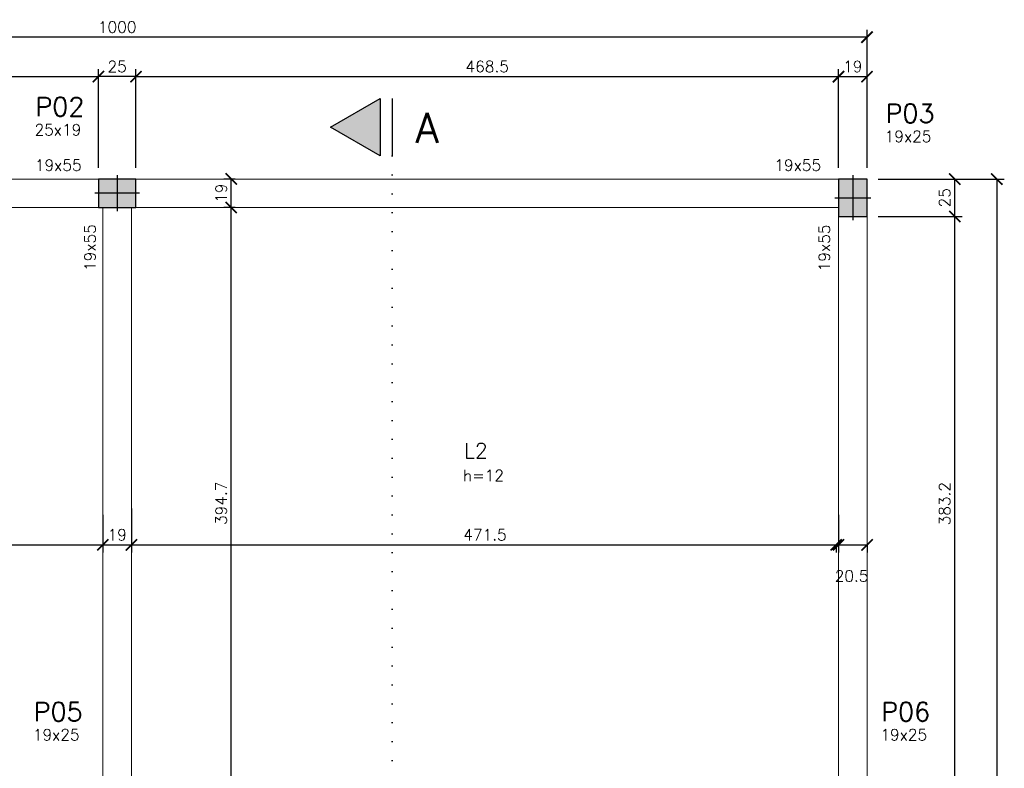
# Model space of a CAD drawing. Header units: centimetres. Extents: x 2886 to 4094, y 1074 to 3107.
# Tile 6 of 6: x 3437 to 4094, y 2608 to 3107. Entities that reach past the tile are written whole.
import ezdxf

# ---------------------------------------------------------------- set-up
doc = ezdxf.new("R2010")
doc.units = ezdxf.units.CM
doc.linetypes.add('DOT', pattern=[0.25, 0, -0.25])
for name, color, linetype in [('0.1mm', 1, 'Continuous'), ('0.2mm', 2, 'Continuous'), ('_COTA', 1, 'Continuous'), ('HATCH_2', 253, 'Continuous'), ('Pilares', 5, 'Continuous'), ('TEXTO 04', 6, 'Continuous'), ('Texto Viga', 6, 'Continuous')]:
    doc.layers.add(name, color=color, linetype=linetype)
for name, color, linetype, lineweight in [('Texto Dimensoes', 2, 'Continuous', 9), ('Texto Pilar', 4, 'Continuous', 9), ('Vigas', 3, 'Continuous', 9)]:
    doc.layers.add(name, color=color, linetype=linetype, lineweight=lineweight)
doc.styles.add('R100', font='romans.shx', dxfattribs={"height": 12.5})
doc.styles.add('R60', font='romans.shx', dxfattribs={"height": 7.5})
doc.styles.add('R80', font='romans.shx', dxfattribs={"height": 10})
doc.styles.add('TITULO 1', font='romans.shx', dxfattribs={"height": 20})
doc.dimstyles.new('Cotas', dxfattribs={"dimtxt": 7.5, "dimasz": 7.5, "dimexe": 5, "dimexo": 7.5, "dimgap": 3, "dimtad": 1, "dimdec": 1, "dimzin": 12, "dimdsep": 46, "dimtxsty": 'R60', "dimblk": 'ARCHTICK', "dimcen": 0.09, "dimclrd": 256, "dimclre": 256, "dimclrt": 2, "dimaunit": 1, "dimadec": 3, "dimazin": 3, "dimtfac": 1, "dimtdec": 1, "dimtmove": 2, "dimatfit": 2, "dimldrblk": 'ARCHTICK', "dimfxl": 1, "dimtolj": 1, "dimtzin": 0, "dimarcsym": 0})

# ---------------------------------------------------------------- blocks, each defined once
blk = doc.blocks.new('_ArchTick')
at = {"color": 0, "linetype": 'ByBlock', "const_width": 0.15}
blk.add_lwpolyline([(-0.5, -0.5), (0.5, 0.5)], dxfattribs=at)
blk = doc.blocks.new('*D152')
at = {"layer": '_COTA', "lineweight": -2, "transparency": 16777216}
for p, q in [((3021.11, 3008.12), (3021.11, 3073.89)), ((3489.61, 3008.12), (3489.61, 3073.89)), ((3021.11, 3068.89), (3489.61, 3068.89))]:
    blk.add_line(p, q, dxfattribs=at)
at = {"layer": 'Defpoints', "color": 0, "transparency": 16777216}
for p in [(3489.61, 3068.89), (3021.11, 3000.62), (3489.61, 3000.62)]:
    blk.add_point(p, dxfattribs=at)
at = {"layer": '_COTA', "lineweight": -2, "transparency": 16777216, "xscale": 7.5, "yscale": 7.5, "zscale": 7.5, "rotation": 180}
blk.add_blockref('_ArchTick', (3021.11, 3068.89), dxfattribs=at)
at = {"layer": '_COTA', "lineweight": -2, "transparency": 16777216, "xscale": 7.5, "yscale": 7.5, "zscale": 7.5}
blk.add_blockref('_ArchTick', (3489.61, 3068.89), dxfattribs=at)
at = {"layer": '_COTA', "color": 2, "transparency": 16777216, "insert": (3255.36, 3075.64), "char_height": 7.5, "attachment_point": 5, "style": 'R60'}
blk.add_mtext('\\A1;468.5', dxfattribs=at)
blk = doc.blocks.new('*D153')
at = {"layer": '_COTA', "lineweight": -2, "transparency": 16777216}
for p, q in [((3489.61, 3008.12), (3489.61, 3073.89)), ((3514.61, 3008.12), (3514.61, 3073.89)), ((3514.61, 3068.89), (3489.61, 3068.89))]:
    blk.add_line(p, q, dxfattribs=at)
at = {"layer": 'Defpoints', "color": 0, "transparency": 16777216}
for p in [(3489.61, 3068.89), (3489.61, 3000.62), (3514.61, 3000.62)]:
    blk.add_point(p, dxfattribs=at)
at = {"layer": '_COTA', "lineweight": -2, "transparency": 16777216, "xscale": 7.5, "yscale": 7.5, "zscale": 7.5, "rotation": 180}
blk.add_blockref('_ArchTick', (3489.61, 3068.89), dxfattribs=at)
at = {"layer": '_COTA', "lineweight": -2, "transparency": 16777216, "xscale": 7.5, "yscale": 7.5, "zscale": 7.5}
blk.add_blockref('_ArchTick', (3514.61, 3068.89), dxfattribs=at)
at = {"layer": '_COTA', "color": 2, "transparency": 16777216, "insert": (3502.11, 3075.64), "char_height": 7.5, "attachment_point": 5, "style": 'R60'}
blk.add_mtext('\\A1;25', dxfattribs=at)
blk = doc.blocks.new('*D154')
at = {"layer": '_COTA', "lineweight": -2, "transparency": 16777216}
for p, q in [((3514.61, 3008.12), (3514.61, 3073.89)), ((3983.11, 3008.12), (3983.11, 3073.89)), ((3514.61, 3068.89), (3983.11, 3068.89))]:
    blk.add_line(p, q, dxfattribs=at)
at = {"layer": 'Defpoints', "color": 0, "transparency": 16777216}
for p in [(3983.11, 3068.89), (3514.61, 3000.62), (3983.11, 3000.62)]:
    blk.add_point(p, dxfattribs=at)
at = {"layer": '_COTA', "lineweight": -2, "transparency": 16777216, "xscale": 7.5, "yscale": 7.5, "zscale": 7.5, "rotation": 180}
blk.add_blockref('_ArchTick', (3514.61, 3068.89), dxfattribs=at)
at = {"layer": '_COTA', "lineweight": -2, "transparency": 16777216, "xscale": 7.5, "yscale": 7.5, "zscale": 7.5}
blk.add_blockref('_ArchTick', (3983.11, 3068.89), dxfattribs=at)
at = {"layer": '_COTA', "color": 2, "transparency": 16777216, "insert": (3748.86, 3075.64), "char_height": 7.5, "attachment_point": 5, "style": 'R60'}
blk.add_mtext('\\A1;468.5', dxfattribs=at)
blk = doc.blocks.new('*D155')
at = {"layer": '_COTA', "lineweight": -2, "transparency": 16777216}
for p, q in [((3983.11, 3008.12), (3983.11, 3073.89)), ((4002.11, 3008.12), (4002.11, 3073.89)), ((3983.11, 3068.89), (4002.11, 3068.89))]:
    blk.add_line(p, q, dxfattribs=at)
at = {"layer": 'Defpoints', "color": 0, "transparency": 16777216}
for p in [(4002.11, 3068.89), (3983.11, 3000.62), (4002.11, 3000.62)]:
    blk.add_point(p, dxfattribs=at)
at = {"layer": '_COTA', "lineweight": -2, "transparency": 16777216, "xscale": 7.5, "yscale": 7.5, "zscale": 7.5, "rotation": 180}
blk.add_blockref('_ArchTick', (3983.11, 3068.89), dxfattribs=at)
at = {"layer": '_COTA', "lineweight": -2, "transparency": 16777216, "xscale": 7.5, "yscale": 7.5, "zscale": 7.5}
blk.add_blockref('_ArchTick', (4002.11, 3068.89), dxfattribs=at)
at = {"layer": '_COTA', "color": 2, "transparency": 16777216, "insert": (3992.61, 3075.64), "char_height": 7.5, "attachment_point": 5, "style": 'R60'}
blk.add_mtext('\\A1;19', dxfattribs=at)
blk = doc.blocks.new('*D156')
at = {"layer": '_COTA', "lineweight": -2, "transparency": 16777216}
for p, q in [((3002.11, 3008.12), (3002.11, 3100.22)), ((4002.11, 3008.12), (4002.11, 3100.22)), ((4002.11, 3095.22), (3002.11, 3095.22))]:
    blk.add_line(p, q, dxfattribs=at)
at = {"layer": 'Defpoints', "color": 0, "transparency": 16777216}
for p in [(3002.11, 3095.22), (3002.11, 3000.62), (4002.11, 3000.62)]:
    blk.add_point(p, dxfattribs=at)
at = {"layer": '_COTA', "lineweight": -2, "transparency": 16777216, "xscale": 7.5, "yscale": 7.5, "zscale": 7.5, "rotation": 180}
blk.add_blockref('_ArchTick', (3002.11, 3095.22), dxfattribs=at)
at = {"layer": '_COTA', "lineweight": -2, "transparency": 16777216, "xscale": 7.5, "yscale": 7.5, "zscale": 7.5}
blk.add_blockref('_ArchTick', (4002.11, 3095.22), dxfattribs=at)
at = {"layer": '_COTA', "color": 2, "transparency": 16777216, "insert": (3502.11, 3101.97), "char_height": 7.5, "attachment_point": 5, "style": 'R60'}
blk.add_mtext('\\A1;1000', dxfattribs=at)
blk = doc.blocks.new('*D159')
at = {"layer": '_COTA', "lineweight": -2, "transparency": 16777216}
for p, q in [((4009.61, 2975.62), (4065.64, 2975.62)), ((4060.64, 2592.43), (4060.64, 2975.62)), ((4009.61, 2592.43), (4065.64, 2592.43))]:
    blk.add_line(p, q, dxfattribs=at)
at = {"layer": 'Defpoints', "color": 0, "transparency": 16777216}
for p in [(4002.11, 2975.62), (4060.64, 2975.62), (4002.11, 2592.43)]:
    blk.add_point(p, dxfattribs=at)
at = {"layer": '_COTA', "lineweight": -2, "transparency": 16777216, "xscale": 7.5, "yscale": 7.5, "zscale": 7.5}
for p, rotation in [((4060.64, 2975.62), 90), ((4060.64, 2592.43), 270)]:
    blk.add_blockref('_ArchTick', p, dxfattribs=dict(at, rotation=rotation))
at = {"layer": '_COTA', "color": 2, "transparency": 16777216, "insert": (4053.89, 2784.03), "char_height": 7.5, "attachment_point": 5, "rotation": 90, "style": 'R60'}
blk.add_mtext('\\A1;383.2', dxfattribs=at)
blk = doc.blocks.new('*D160')
at = {"layer": '_COTA', "lineweight": -2, "transparency": 16777216}
for p, q in [((4009.61, 3000.62), (4065.64, 3000.62)), ((4060.64, 2975.62), (4060.64, 3000.62)), ((4009.61, 2975.62), (4065.64, 2975.62))]:
    blk.add_line(p, q, dxfattribs=at)
at = {"layer": 'Defpoints', "color": 0, "transparency": 16777216}
for p in [(4002.11, 3000.62), (4060.64, 3000.62), (4002.11, 2975.62)]:
    blk.add_point(p, dxfattribs=at)
at = {"layer": '_COTA', "lineweight": -2, "transparency": 16777216, "xscale": 7.5, "yscale": 7.5, "zscale": 7.5}
for p, rotation in [((4060.64, 3000.62), 90), ((4060.64, 2975.62), 270)]:
    blk.add_blockref('_ArchTick', p, dxfattribs=dict(at, rotation=rotation))
at = {"layer": '_COTA', "color": 2, "transparency": 16777216, "insert": (4053.89, 2988.12), "char_height": 7.5, "attachment_point": 5, "rotation": 90, "style": 'R60'}
blk.add_mtext('\\A1;25', dxfattribs=at)
blk = doc.blocks.new('*D161')
at = {"layer": '_COTA', "lineweight": -2, "transparency": 16777216}
for p, q in [((4009.61, 3000.62), (4093.67, 3000.62)), ((4088.67, 3000.62), (4088.67, 2053.12)), ((4009.61, 2053.12), (4093.67, 2053.12))]:
    blk.add_line(p, q, dxfattribs=at)
at = {"layer": 'Defpoints', "color": 0, "transparency": 16777216}
for p in [(4002.11, 3000.62), (4002.11, 2053.12), (4088.67, 2053.12)]:
    blk.add_point(p, dxfattribs=at)
at = {"layer": '_COTA', "lineweight": -2, "transparency": 16777216, "xscale": 7.5, "yscale": 7.5, "zscale": 7.5}
for p, rotation in [((4088.67, 3000.62), 90), ((4088.67, 2053.12), 270)]:
    blk.add_blockref('_ArchTick', p, dxfattribs=dict(at, rotation=rotation))
at = {"layer": '_COTA', "color": 2, "transparency": 16777216, "insert": (4081.92, 2526.87), "char_height": 7.5, "attachment_point": 5, "rotation": 90, "style": 'R60'}
blk.add_mtext('\\A1;947.5', dxfattribs=at)
blk = doc.blocks.new('*D163')
at = {"layer": '_COTA', "lineweight": -2, "transparency": 16777216}
for p, q in [((3021.11, 2776.53), (3021.11, 2751.59)), ((3492.61, 2776.53), (3492.61, 2751.59)), ((3021.11, 2756.59), (3492.61, 2756.59))]:
    blk.add_line(p, q, dxfattribs=at)
at = {"layer": 'Defpoints', "color": 0, "transparency": 16777216}
for p in [(3021.11, 2784.03), (3492.61, 2784.03), (3492.61, 2756.59)]:
    blk.add_point(p, dxfattribs=at)
at = {"layer": '_COTA', "lineweight": -2, "transparency": 16777216, "xscale": 7.5, "yscale": 7.5, "zscale": 7.5, "rotation": 180}
blk.add_blockref('_ArchTick', (3021.11, 2756.59), dxfattribs=at)
at = {"layer": '_COTA', "lineweight": -2, "transparency": 16777216, "xscale": 7.5, "yscale": 7.5, "zscale": 7.5}
blk.add_blockref('_ArchTick', (3492.61, 2756.59), dxfattribs=at)
at = {"layer": '_COTA', "color": 2, "transparency": 16777216, "insert": (3256.86, 2763.34), "char_height": 7.5, "attachment_point": 5, "style": 'R60'}
blk.add_mtext('\\A1;471.5', dxfattribs=at)
blk = doc.blocks.new('*D164')
at = {"layer": '_COTA', "lineweight": -2, "transparency": 16777216}
for p, q in [((3492.61, 2766), (3492.61, 2751.59)), ((3511.61, 2766), (3511.61, 2751.59)), ((3492.61, 2756.59), (3511.61, 2756.59))]:
    blk.add_line(p, q, dxfattribs=at)
at = {"layer": 'Defpoints', "color": 0, "transparency": 16777216}
for p in [(3492.61, 2773.5), (3511.61, 2773.5), (3511.61, 2756.59)]:
    blk.add_point(p, dxfattribs=at)
at = {"layer": '_COTA', "lineweight": -2, "transparency": 16777216, "xscale": 7.5, "yscale": 7.5, "zscale": 7.5, "rotation": 180}
blk.add_blockref('_ArchTick', (3492.61, 2756.59), dxfattribs=at)
at = {"layer": '_COTA', "lineweight": -2, "transparency": 16777216, "xscale": 7.5, "yscale": 7.5, "zscale": 7.5}
blk.add_blockref('_ArchTick', (3511.61, 2756.59), dxfattribs=at)
at = {"layer": '_COTA', "color": 2, "transparency": 16777216, "insert": (3502.11, 2763.34), "char_height": 7.5, "attachment_point": 5, "style": 'R60'}
blk.add_mtext('\\A1;19', dxfattribs=at)
blk = doc.blocks.new('*D165')
at = {"layer": '_COTA', "lineweight": -2, "transparency": 16777216}
for p, q in [((3511.61, 2780.78), (3511.61, 2751.59)), ((3983.11, 2776.53), (3983.11, 2751.59)), ((3511.61, 2756.59), (3983.11, 2756.59))]:
    blk.add_line(p, q, dxfattribs=at)
at = {"layer": 'Defpoints', "color": 0, "transparency": 16777216}
for p in [(3511.61, 2788.28), (3983.11, 2784.03), (3983.11, 2756.59)]:
    blk.add_point(p, dxfattribs=at)
at = {"layer": '_COTA', "lineweight": -2, "transparency": 16777216, "xscale": 7.5, "yscale": 7.5, "zscale": 7.5, "rotation": 180}
blk.add_blockref('_ArchTick', (3511.61, 2756.59), dxfattribs=at)
at = {"layer": '_COTA', "lineweight": -2, "transparency": 16777216, "xscale": 7.5, "yscale": 7.5, "zscale": 7.5}
blk.add_blockref('_ArchTick', (3983.11, 2756.59), dxfattribs=at)
at = {"layer": '_COTA', "color": 2, "transparency": 16777216, "insert": (3747.36, 2763.34), "char_height": 7.5, "attachment_point": 5, "style": 'R60'}
blk.add_mtext('\\A1;471.5', dxfattribs=at)
blk = doc.blocks.new('*D166')
at = {"layer": '_COTA', "lineweight": -2, "transparency": 16777216}
for p, q in [((3981.61, 2756.59), (4002.11, 2756.59)), ((3981.61, 2756.56), (3981.61, 2751.59)), ((4002.11, 2756.56), (4002.11, 2751.59))]:
    blk.add_line(p, q, dxfattribs=at)
at = {"layer": 'Defpoints', "color": 0, "transparency": 16777216}
for p in [(3981.61, 2764.06), (4002.11, 2764.06), (4002.11, 2756.59)]:
    blk.add_point(p, dxfattribs=at)
at = {"layer": '_COTA', "lineweight": -2, "transparency": 16777216, "xscale": 7.5, "yscale": 7.5, "zscale": 7.5, "rotation": 180}
blk.add_blockref('_ArchTick', (3981.61, 2756.59), dxfattribs=at)
at = {"layer": '_COTA', "lineweight": -2, "transparency": 16777216, "xscale": 7.5, "yscale": 7.5, "zscale": 7.5}
blk.add_blockref('_ArchTick', (4002.11, 2756.59), dxfattribs=at)
at = {"layer": '_COTA', "color": 2, "transparency": 16777216, "insert": (3991.86, 2735.84), "char_height": 7.5, "attachment_point": 5, "style": 'R60'}
blk.add_mtext('\\A1;20.5', dxfattribs=at)
blk = doc.blocks.new('*D111')
at = {"layer": '_COTA', "lineweight": -2, "transparency": 16777216}
for p, q in [((3578.81, 2981.62), (3573.16, 2981.62)), ((3578.16, 2586.93), (3578.16, 2981.62)), ((3578.81, 2586.93), (3573.16, 2586.93))]:
    blk.add_line(p, q, dxfattribs=at)
at = {"layer": 'Defpoints', "color": 0, "transparency": 16777216}
for p in [(3578.16, 2981.62), (3586.31, 2981.62), (3586.31, 2586.93)]:
    blk.add_point(p, dxfattribs=at)
at = {"layer": '_COTA', "lineweight": -2, "transparency": 16777216, "xscale": 7.5, "yscale": 7.5, "zscale": 7.5}
for p, rotation in [((3578.16, 2981.62), 90), ((3578.16, 2586.93), 270)]:
    blk.add_blockref('_ArchTick', p, dxfattribs=dict(at, rotation=rotation))
at = {"layer": '_COTA', "color": 2, "transparency": 16777216, "insert": (3571.41, 2784.28), "char_height": 7.5, "attachment_point": 5, "rotation": 90, "style": 'R60'}
blk.add_mtext('\\A1;394.7', dxfattribs=at)
blk = doc.blocks.new('*D112')
at = {"layer": '_COTA', "lineweight": -2, "transparency": 16777216}
for p, q in [((3580.82, 3000.62), (3573.16, 3000.62)), ((3578.16, 2981.62), (3578.16, 3000.62)), ((3580.82, 2981.62), (3573.16, 2981.62))]:
    blk.add_line(p, q, dxfattribs=at)
at = {"layer": 'Defpoints', "color": 0, "transparency": 16777216}
for p in [(3578.16, 3000.62), (3588.32, 3000.62), (3588.32, 2981.62)]:
    blk.add_point(p, dxfattribs=at)
at = {"layer": '_COTA', "lineweight": -2, "transparency": 16777216, "xscale": 7.5, "yscale": 7.5, "zscale": 7.5}
for p, rotation in [((3578.16, 3000.62), 90), ((3578.16, 2981.62), 270)]:
    blk.add_blockref('_ArchTick', p, dxfattribs=dict(at, rotation=rotation))
at = {"layer": '_COTA', "color": 2, "transparency": 16777216, "insert": (3571.41, 2991.12), "char_height": 7.5, "attachment_point": 5, "rotation": 90, "style": 'R60'}
blk.add_mtext('\\A1;19', dxfattribs=at)
blk = doc.blocks.new('P 19x25')
at = {"layer": 'Pilares', "color": 1}
for points in [[(0, 15), (0, -15)], [(-12, 0), (12, 0)]]:
    blk.add_lwpolyline(points, dxfattribs=at)
at = {"layer": 'Pilares'}
blk.add_lwpolyline([(-9.5, 12.5), (-9.5, -12.5), (9.5, -12.5), (9.5, 12.5)], close=True, dxfattribs=at)

msp = doc.modelspace()

# ---------------------------------------------------------------- hatches: boundary and pattern name
at = {"layer": 'HATCH_2'}
h = msp.add_hatch(color=256, dxfattribs=at)
h.dxf.hatch_style = 1
h.paths.add_polyline_path([(3644.44, 3035.15), (3677.55, 3054.27), (3677.55, 3016.04)])
h = msp.add_hatch(color=256, dxfattribs=at)
h.dxf.hatch_style = 1
h.paths.add_polyline_path([(3514.61, 3000.62), (3489.61, 3000.62), (3489.61, 2981.62), (3514.61, 2981.62)])
h = msp.add_hatch(color=256, dxfattribs=at)
h.dxf.hatch_style = 1
h.paths.add_polyline_path([(3983.11, 3000.62), (3983.11, 2975.62), (4002.11, 2975.62), (4002.11, 3000.62)])

# ---------------------------------------------------------------- linework, layer by layer
at = {"layer": '0.1mm', "linetype": 'DOT', "ltscale": 50}
msp.add_lwpolyline([(3685.55, 3016.04), (3685.55, 1111.94)], dxfattribs=at)
at = {"layer": '0.2mm'}
msp.add_lwpolyline([(3644.44, 3035.15), (3677.55, 3054.27), (3677.55, 3016.04)], close=True, dxfattribs=at)
msp.add_lwpolyline([(3685.55, 3054.27), (3685.55, 3016.04)], dxfattribs=at)
at = {"layer": 'Vigas'}
for points in [[(3021.11, 3000.62), (3489.61, 3000.62)], [(3514.61, 3000.62), (3983.11, 3000.62)], [(3021.11, 2981.62), (3489.61, 2981.62)], [(3492.61, 2594.93), (3492.61, 2981.62)], [(3511.61, 2594.93), (3511.61, 2981.62)], [(3514.61, 2981.62), (3983.11, 2981.62)], [(3983.11, 2592.43), (3983.11, 2975.62)], [(4002.11, 2592.43), (4002.11, 2975.62)]]:
    msp.add_lwpolyline(points, dxfattribs=at)

# ---------------------------------------------------------------- block references
at = {"layer": 'Pilares', "color": 7, "rotation": 270}
msp.add_blockref('P 19x25', (3502.11, 2991.12), dxfattribs=at)
at = {"layer": 'Pilares', "color": 7}
msp.add_blockref('P 19x25', (3992.61, 2988.12), dxfattribs=at)

# ---------------------------------------------------------------- texts
at = {"layer": 'TEXTO 04', "insert": (3701.03, 3044.69), "char_height": 20, "attachment_point": 1, "style": 'TITULO 1'}
msp.add_mtext_dynamic_manual_height_columns('A', width=15, gutter_width=75, heights=[0], dxfattribs=at)
at = {"layer": 'Texto Dimensoes', "char_height": 7.5, "attachment_point": 1, "style": 'R60'}
for s, width, insert in [('{\\C2;25x19}', 1.0016, (3447.04, 3037.2)), ('{\\C2;19x25}', 1.0016, (4013.9, 3032.79)), ('{\\C2;19x55}', 1.0016, (3447.24, 3013.59)), ('{\\C2;19x55}', 1.0016, (3940.36, 3013.59)), ('{\\C2;h=12}', 7.5, (3732.75, 2806.57)), ('{\\C2;19x25}', 1.0016, (3445.86, 2633.7)), ('{\\C2;19x25}', 1.0016, (4011.03, 2633.7))]:
    msp.add_mtext_dynamic_manual_height_columns(s, width=width, gutter_width=1, heights=[0], dxfattribs=dict(at, insert=insert))
at = {"layer": 'Texto Dimensoes', "char_height": 7.5, "attachment_point": 1, "rotation": 90, "style": 'R60'}
for insert in [(3480.27, 2939.28), (3969.9, 2939.05)]:
    msp.add_mtext_dynamic_manual_height_columns('{\\C2;19x55}', width=1.0016, gutter_width=1, heights=[0], dxfattribs=dict(at, insert=insert))
at = {"layer": 'Texto Pilar', "char_height": 12.5, "attachment_point": 1, "style": 'R100'}
for s, insert in [('P02', (3447.57, 3055.05)), ('P03', (4014.43, 3050.64)), ('P05', (3446.39, 2651.55)), ('P06', (4011.56, 2651.55))]:
    msp.add_mtext_dynamic_manual_height_columns(s, width=1.0016, gutter_width=1, heights=[0], dxfattribs=dict(at, insert=insert))
at = {"layer": 'Texto Viga', "insert": (3733.29, 2824.43), "char_height": 10, "attachment_point": 1, "style": 'R80'}
msp.add_mtext_dynamic_manual_height_columns('L2', width=1.0016, gutter_width=1, heights=[0], dxfattribs=at)

# ---------------------------------------------------------------- dimensions: what is measured, and where the dimension line sits
at = {"layer": '_COTA'}
for base, p1, p2, picture, middle in [((3002.11, 3095.22), (4002.11, 3000.62), (3002.11, 3000.62), '*D156', (3502.11, 3101.97)), ((3489.61, 3068.89), (3021.11, 3000.62), (3489.61, 3000.62), '*D152', (3255.36, 3075.64)), ((3489.61, 3068.89), (3514.61, 3000.62), (3489.61, 3000.62), '*D153', (3502.11, 3075.64)), ((3983.11, 3068.89), (3514.61, 3000.62), (3983.11, 3000.62), '*D154', (3748.86, 3075.64)), ((4002.11, 3068.89), (3983.11, 3000.62), (4002.11, 3000.62), '*D155', (3992.61, 3075.64)), ((3492.61, 2756.59), (3021.11, 2784.03), (3492.61, 2784.03), '*D163', (3256.86, 2763.34)), ((3983.11, 2756.59), (3511.61, 2788.28), (3983.11, 2784.03), '*D165', (3747.36, 2763.34)), ((3511.61, 2756.59), (3492.61, 2773.5), (3511.61, 2773.5), '*D164', (3502.11, 2763.34)), ((4002.11, 2756.59), (3981.61, 2764.06), (4002.11, 2764.06), '*D166', (3991.86, 2735.84))]:
    dim = msp.add_linear_dim(base=base, p1=p1, p2=p2, dimstyle='Cotas', dxfattribs=at)
    dim.commit()
    dim.dimension.update_dxf_attribs({"geometry": picture, "text_midpoint": middle})
for base, p1, p2, picture, middle in [((3578.16, 3000.62), (3588.32, 2981.62), (3588.32, 3000.62), '*D112', (3571.41, 2991.12)), ((4060.64, 3000.62), (4002.11, 2975.62), (4002.11, 3000.62), '*D160', (4053.89, 2988.12)), ((4088.67, 2053.12), (4002.11, 3000.62), (4002.11, 2053.12), '*D161', (4081.92, 2526.87)), ((3578.16, 2981.62), (3586.31, 2586.93), (3586.31, 2981.62), '*D111', (3571.41, 2784.28)), ((4060.64, 2975.62), (4002.11, 2592.43), (4002.11, 2975.62), '*D159', (4053.89, 2784.03))]:
    dim = msp.add_linear_dim(base=base, p1=p1, p2=p2, angle=90, dimstyle='Cotas', dxfattribs=at)
    dim.commit()
    dim.dimension.update_dxf_attribs({"geometry": picture, "text_midpoint": middle})

doc.saveas('drawing.dxf')
